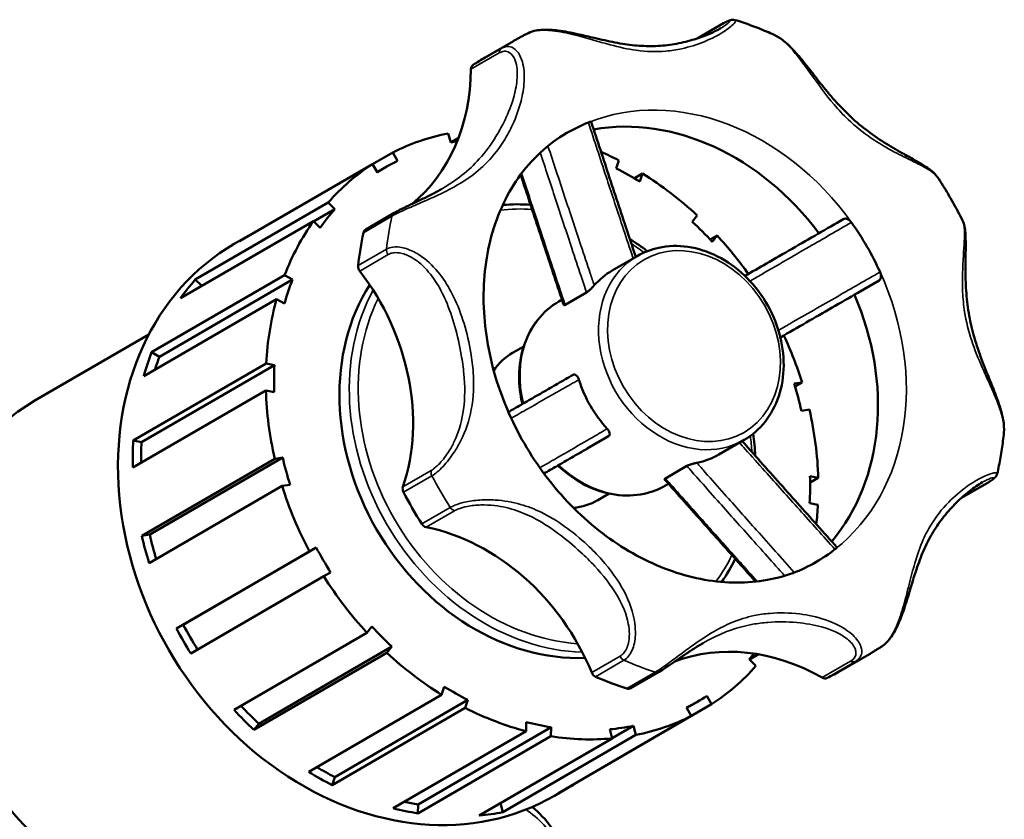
# Model space of a CAD drawing. Header units: millimetres. Extents: x 0 to 1069, y -425 to 838.
# Tile 10 of 10: x 914 to 1069, y 712 to 838. Entities that reach past the tile are written whole.
import ezdxf

# ---------------------------------------------------------------- set-up
doc = ezdxf.new("R2010")
doc.units = ezdxf.units.MM
doc.layers.add('Visible (ANSI)', color=7, linetype='Continuous', lineweight=50)
doc.layers.add('Visible Narrow (ANSI)', color=7, linetype='Continuous', lineweight=35)

msp = doc.modelspace()

# ---------------------------------------------------------------- linework, layer by layer
at = {"layer": 'Visible (ANSI)'}
for p, q in [((1021.192, 835.17), (1025.244, 837.522)), ((987.635, 832.132), (992.107, 834.727)), ((982.223, 818.733), (981.835, 820.167)), ((982.216, 818.759), (983.456, 819.479)), ((969.902, 815.313), (973.092, 817.164)), ((973.092, 817.164), (973.848, 815.856)), ((969.896, 815.324), (948.938, 803.161)), ((970.652, 814.016), (969.896, 815.324)), ((972.129, 814.927), (970.628, 814.056)), ((1008.324, 814.635), (1008.744, 815.902)), ((1011.169, 813.073), (1012.451, 813.817)), ((1012.451, 813.817), (1012.031, 812.55)), ((941.956, 797.108), (962.915, 809.271)), ((962.915, 809.271), (963.963, 808.217)), ((963.963, 808.217), (960.612, 806.272)), ((973.296, 807.607), (968.824, 805.012)), ((1020.298, 806.222), (1021.08, 807.211)), ((960.573, 806.311), (939.615, 794.148)), ((961.622, 805.257), (960.573, 806.311)), ((948.085, 802.718), (950.413, 804.069)), ((1023.112, 803.416), (1024.217, 804.057)), ((1024.217, 804.057), (1023.435, 803.068)), ((1007.675, 798.528), (1011.629, 800.822)), ((935.077, 785.638), (956.036, 797.801)), ((956.036, 797.801), (957.275, 797.104)), ((957.275, 797.104), (936.316, 784.941)), ((941.956, 797.108), (942.966, 796.093)), ((1046.389, 795.025), (1049.759, 796.98)), ((1000.257, 793.132), (1003.627, 795.087)), ((954.779, 794.011), (933.82, 781.848)), ((956.018, 793.314), (954.779, 794.011)), ((999.25, 793.639), (999.767, 793.939)), ((916.657, 778.018), (934.627, 788.446)), ((935.077, 785.638), (936.316, 784.941)), ((991.957, 785.529), (993.728, 786.557)), ((932.171, 771.713), (953.13, 783.876)), ((953.13, 783.876), (954.438, 783.605)), ((954.438, 783.605), (933.48, 771.442)), ((1036.347, 780.704), (1037.596, 780.884)), ((1037.596, 780.884), (1036.489, 780.242)), ((953.08, 779.627), (932.121, 767.464)), ((954.388, 779.356), (953.08, 779.627)), ((1038.758, 776.593), (1037.508, 776.412)), ((932.171, 771.713), (933.48, 771.442)), ((1003.729, 770.44), (1007.099, 772.396)), ((1024.507, 769.524), (1028.46, 771.818)), ((933.523, 756.697), (954.481, 768.86)), ((955.731, 769.04), (934.772, 756.877)), ((954.481, 768.86), (955.731, 769.04)), ((1016.065, 765.751), (1019.435, 767.707)), ((1038.851, 766.097), (1040.159, 765.825)), ((1040.159, 765.825), (1038.872, 765.078)), ((955.643, 764.568), (934.684, 752.405)), ((956.892, 764.749), (955.643, 764.568)), ((1016.082, 764.635), (1016.54, 764.901)), ((1067.023, 765.167), (1062.714, 762.667)), ((1005.422, 762.326), (1007.194, 763.354)), ((1040.109, 761.577), (1038.801, 761.848)), ((933.523, 756.697), (934.772, 756.877)), ((961.025, 754.837), (940.067, 742.674)), ((959.957, 754.222), (961.025, 754.837)), ((938.998, 742.059), (959.957, 754.222)), ((962.217, 750.307), (941.258, 738.144)), ((963.285, 750.922), (962.217, 750.307)), ((938.998, 742.059), (940.067, 742.674)), ((969.022, 741.395), (969.804, 742.385)), ((948.063, 729.232), (969.022, 741.395)), ((972.941, 739.231), (951.983, 727.068)), ((972.941, 739.231), (972.159, 738.241)), ((972.159, 738.241), (951.2, 726.078)), ((1030.324, 736.181), (1029.276, 737.235)), ((1030.719, 738.012), (1029.314, 737.197)), ((1043.741, 735.452), (1048.212, 738.047)), ((1010.604, 732.658), (1015.075, 735.252)), ((980.788, 731.636), (981.208, 732.902)), ((959.829, 719.473), (980.788, 731.636)), ((1022.587, 731.437), (1023.343, 730.129)), ((984.495, 729.551), (963.536, 717.388)), ((984.915, 730.817), (963.956, 718.654)), ((984.915, 730.817), (984.495, 729.551)), ((1023.343, 730.129), (1002.384, 717.966)), ((1020.147, 728.288), (1019.391, 729.596)), ((1021.11, 730.526), (1019.421, 729.545)), ((999.188, 716.125), (1020.147, 728.288)), ((951.983, 727.068), (951.2, 726.078)), ((998.035, 726.506), (977.076, 714.344)), ((994.104, 725.898), (994.121, 727.318)), ((998.035, 726.506), (998.018, 725.087)), ((1011.016, 726.72), (1007.658, 724.772)), ((1011.016, 726.72), (1011.404, 725.286)), ((973.145, 713.736), (994.104, 725.898)), ((998.018, 725.087), (977.059, 712.924)), ((1011.404, 725.286), (990.445, 713.123)), ((1007.666, 724.745), (1007.278, 726.179)), ((986.707, 712.582), (1007.666, 724.745)), ((963.956, 718.654), (963.536, 717.388)), ((998.579, 715.706), (1000.908, 717.058)), ((1002.378, 717.976), (1002.384, 717.966)), ((977.076, 714.344), (977.059, 712.924)), ((990.064, 714.53), (990.445, 713.123))]:
    msp.add_line(p, q, dxfattribs=at)
for centre, major_axis, start_param, end_param in [((1015.688, 783.792), (-28.053, 48.34), 0, 0.0489496), ((986.294, 830.081), (-0.519, 0.895), 0.0489496, 0.9448403), ((956.136, 836.169), (16.959, -29.224), 0.1315933, 0.9448403), ((1015.688, 783.792), (-19.637, 33.838), 4.853317, 5.9938391), ((1020.159, 786.387), (-19.637, 33.838), 6.1648402, 6.2831853), ((996.619, 772.726), (-25.247, 43.506), 6.0112413, 6.2355113), ((996.619, 772.726), (-24.49, 42.201), 5.9872156, 6.0126323), ((996.619, 772.726), (-25.247, 43.506), 5.3829228, 5.4498352), ((996.619, 772.726), (-25.247, 43.506), 0.0422153, 0.2664852), ((996.619, 772.726), (-24.49, 42.201), 6.2341202, 6.3267916), ((996.619, 772.726), (-24.49, 42.201), 5.2916424, 5.3843138), ((996.619, 772.726), (-25.247, 43.506), 5.0687635, 5.2930335), ((996.619, 772.726), (-24.49, 42.201), 0.2650942, 0.3577655), ((996.619, 772.726), (-25.247, 43.506), 0.3563745, 0.5806445), ((996.619, 772.726), (-24.49, 42.201), 4.9774832, 5.0701545), ((1020.159, 786.387), (-19.637, 33.838), 4.5940438, 4.8252753), ((975.661, 760.563), (-25.247, 43.506), 6.24097, 6.3254006), ((1015.688, 783.792), (28.053, -48.34), 3.8725825, 3.9759404), ((969.344, 804.117), (-0.519, 0.895), 0, 0.7309898), ((996.619, 772.726), (-25.247, 43.506), 4.8225415, 4.9788742), ((973.332, 759.212), (-25.247, 43.506), 0, 3.1415927), ((968.514, 799.015), (0.519, -0.895), 3.9759404, 4.8718312), ((947.024, 780.151), (-16.959, 29.224), 3.7620898, 4.8718312), ((1016.091, 784.026), (-8.416, 14.502), 0, 0.2665006), ((975.661, 760.563), (-25.247, 43.506), 0.2664852, 0.3563745), ((996.619, 772.726), (24.49, -42.201), 3.7208461, 3.8135175), ((996.619, 772.726), (18.515, -31.904), 3.5402832, 5.8786819), ((1015.688, 783.792), (19.637, -33.838), 0.2840842, 1.4247612), ((996.619, 772.726), (25.247, -43.506), 3.8121264, 4.0363964), ((996.619, 772.726), (-25.247, 43.506), 4.440445, 4.5996514), ((975.661, 760.563), (-25.247, 43.506), 0.5806445, 0.6705338), ((998.689, 773.928), (-6.733, 11.602), 0, 0.3687497), ((975.661, 760.563), (24.49, -42.201), 3.7208461, 3.7721115), ((996.619, 772.726), (24.49, -42.201), 4.0350054, 4.1276767), ((1016.091, 784.026), (8.416, -14.502), 4.4404296, 4.9788896), ((996.619, 772.726), (-24.49, 42.201), 4.3491646, 4.441836), ((996.619, 772.726), (25.247, -43.506), 4.1262857, 4.3505557), ((939.099, 739.346), (-22.442, 38.672), 0, 2.7446746), ((996.619, 772.726), (-25.247, 43.506), 4.1262857, 4.3505557), ((975.661, 760.563), (-25.247, 43.506), 0.8948037, 0.9846931), ((975.661, 760.563), (24.49, -42.201), 4.0350054, 4.1056085), ((996.619, 772.726), (24.49, -42.201), 4.3491646, 4.441836), ((1016.091, 784.026), (8.416, -14.502), 6.0112259, 6.2831853), ((996.619, 772.726), (-24.49, 42.201), 4.0350054, 4.1276767), ((996.619, 772.726), (25.247, -43.506), 4.440445, 4.6647149), ((975.535, 763.939), (0.519, -0.895), 3.7620898, 4.6579806), ((1015.688, 783.792), (28.053, -48.34), 4.6579806, 4.7613385), ((998.689, 773.928), (6.733, -11.602), 5.9144356, 6.2831853), ((996.619, 772.726), (-25.247, 43.506), 3.9705055, 4.0363964), ((978.368, 759.031), (0.519, -0.895), 4.7613385, 5.6572293), ((978.135, 726.267), (-16.959, 29.224), 4.547488, 5.6572293), ((975.661, 760.563), (-25.247, 43.506), 1.208963, 1.2988523), ((975.661, 760.563), (24.49, -42.201), 4.3491646, 4.4318102), ((996.619, 772.726), (24.49, -42.201), 4.6633239, 4.7559953), ((1020.159, 786.387), (19.637, -33.838), 0, 0.1128863), ((996.619, 772.726), (25.247, -43.506), 4.7546042, 4.9788742), ((975.661, 760.563), (-25.247, 43.506), 1.5231223, 1.6130116), ((975.661, 760.563), (24.49, -42.201), 4.6633239, 4.7559107), ((996.619, 772.726), (24.49, -42.201), 4.9774832, 5.0701545), ((1031.243, 706.08), (-16.959, 29.224), 5.3328862, 6.1534564), ((996.619, 772.726), (25.247, -43.506), 5.0687635, 5.2930335), ((996.619, 772.726), (24.49, -42.201), 0.2650942, 0.2938481), ((996.619, 772.726), (25.247, -43.506), 0.0422153, 0.2664852), ((1005.247, 735.391), (0.519, -0.895), 4.547488, 5.4433788), ((1015.688, 783.792), (28.053, -48.34), 5.4433788, 5.5467367), ((1041.075, 735.196), (0.519, -0.895), 5.3328862, 6.228777), ((1015.688, 783.792), (28.053, -48.34), 6.228777, 6.2831853), ((996.619, 772.726), (24.49, -42.201), 5.2916424, 5.3843138), ((1010.084, 733.553), (0.519, -0.895), 5.5467367, 6.2831853), ((996.619, 772.726), (24.49, -42.201), 6.2341202, 6.3267916), ((975.661, 760.563), (24.49, -42.201), 4.9873267, 5.0701545), ((996.619, 772.726), (25.247, -43.506), 5.3829228, 5.6071927), ((975.661, 760.563), (-25.247, 43.506), 1.8372815, 1.9271709), ((996.619, 772.726), (25.247, -43.506), 6.0112413, 6.2355113), ((996.619, 772.726), (24.49, -42.201), 5.6058017, 5.6984731), ((996.619, 772.726), (24.49, -42.201), 5.919961, 6.0126323), ((996.619, 772.726), (25.247, -43.506), 5.697082, 5.921352), ((975.661, 760.563), (24.49, -42.201), 5.3134632, 5.3843138), ((975.661, 760.563), (-25.247, 43.506), 2.1514408, 2.2413301), ((975.661, 760.563), (25.247, -43.506), 6.2355113, 6.3254006), ((975.661, 760.563), (24.49, -42.201), 5.6467386, 5.6984731), ((975.661, 760.563), (-25.247, 43.506), 2.4656001, 2.5554894), ((975.661, 760.563), (25.247, -43.506), 5.921352, 6.0112413)]:
    msp.add_ellipse(centre, major_axis=major_axis, ratio=0.8159693, start_param=start_param, end_param=end_param, dxfattribs=at)
for points, knots in [([(1024.808, 836.758), (1024.529, 836.596), (1024.214, 836.428), (1023.418, 836.037), (1022.918, 835.815), (1021.632, 835.307), (1020.816, 835.032), (1019.042, 834.54), (1018.077, 834.332), (1016.127, 834.037), (1015.142, 833.951), (1013.167, 833.906), (1012.177, 833.947), (1010.17, 834.144), (1009.153, 834.3), (1007.05, 834.704), (1005.964, 834.952), (1004.062, 835.399), (1003.273, 835.588), (1001.874, 835.9), (1001.273, 836.027), (1000.171, 836.231), (999.672, 836.312), (998.74, 836.432), (998.307, 836.474), (997.491, 836.516), (997.106, 836.52), (996.379, 836.485), (996.035, 836.448), (995.261, 836.305), (994.842, 836.178), (994.461, 835.99)], [0.9151324, 0.9151324, 0.9151324, 0.9151324, 1.0904067, 1.0904067, 1.3228034, 1.3228034, 1.6548851, 1.6548851, 2.0206281, 2.0206281, 2.3863711, 2.3863711, 2.7521141, 2.7521141, 3.1178571, 3.1178571, 3.4836001, 3.4836001, 3.7299494, 3.7299494, 3.9099446, 3.9099446, 4.0574907, 4.0574907, 4.18703, 4.18703, 4.3063339, 4.3063339, 4.4198887, 4.4198887, 4.5725625, 4.5725625, 4.5725625, 4.5725625]), ([(1025.244, 837.522), (1025.363, 837.591), (1025.476, 837.654), (1025.691, 837.768), (1025.792, 837.819), (1025.986, 837.909), (1026.079, 837.948), (1026.269, 838.017), (1026.364, 838.047), (1026.553, 838.081), (1026.623, 838.09), (1026.805, 838.091), (1026.918, 838.086), (1027.067, 838.04)], [0, 0, 0, 0, 0.06597336, 0.06597336, 0.13194671, 0.13194671, 0.19792007, 0.19792007, 0.26389343, 0.26389343, 0.29688011, 0.29688011, 0.32986679, 0.32986679, 0.32986679, 0.32986679]), ([(1033.201, 835.7), (1032.799, 835.882), (1032.396, 836.059), (1031.587, 836.403), (1031.18, 836.569), (1030.365, 836.892), (1029.956, 837.048), (1029.135, 837.35), (1028.723, 837.496), (1027.896, 837.776), (1027.482, 837.91), (1027.067, 838.04)], [3.86197507, 3.86197507, 3.86197507, 3.86197507, 3.88744363, 3.88744363, 3.91291219, 3.91291219, 3.93838075, 3.93838075, 3.96384931, 3.96384931, 3.98931787, 3.98931787, 3.98931787, 3.98931787]), ([(994.461, 835.99), (994.301, 835.911), (994.142, 835.831), (993.825, 835.669), (993.667, 835.587), (993.351, 835.42), (993.194, 835.336), (992.882, 835.166), (992.726, 835.079), (992.415, 834.905), (992.261, 834.816), (992.107, 834.727)], [4.66063029, 4.66063029, 4.66063029, 4.66063029, 4.671527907, 4.671527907, 4.682425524, 4.682425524, 4.693323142, 4.693323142, 4.704220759, 4.704220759, 4.715118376, 4.715118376, 4.715118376, 4.715118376]), ([(1058.924, 813.302), (1058.659, 813.704), (1058.319, 814.015), (1057.594, 814.585), (1057.214, 814.84), (1056.348, 815.381), (1055.856, 815.666), (1054.71, 816.315), (1054.047, 816.682), (1052.44, 817.592), (1051.487, 818.148), (1049.562, 819.368), (1048.591, 820.036), (1046.72, 821.474), (1045.819, 822.244), (1044.096, 823.887), (1043.274, 824.759), (1041.68, 826.588), (1040.909, 827.546), (1039.756, 829.014), (1039.372, 829.508), (1038.376, 830.783), (1037.759, 831.564), (1036.684, 832.826), (1036.236, 833.322), (1035.403, 834.153), (1035.022, 834.5), (1034.173, 835.165), (1033.701, 835.473), (1033.201, 835.7)], [0.4714952, 0.4714952, 0.4714952, 0.4714952, 0.6792767, 0.6792767, 0.865476, 0.865476, 1.0741733, 1.0741733, 1.3321315, 1.3321315, 1.6901087, 1.6901087, 2.0660578, 2.0660578, 2.442007, 2.442007, 2.8179561, 2.8179561, 3.1939052, 3.1939052, 3.3818798, 3.3818798, 3.678079, 3.678079, 3.8810237, 3.8810237, 4.0437424, 4.0437424, 4.2309865, 4.2309865, 4.2309865, 4.2309865]), ([(1003.92, 821.88), (1004.017, 821.919), (1004.101, 821.95), (1004.24, 821.994), (1004.292, 822.006), (1004.338, 822.008), (1004.348, 822.005), (1004.35, 821.999)], [0, 0, 0, 0, 0.03849074, 0.03849074, 0.07980678, 0.07980678, 0.10383795, 0.10383795, 0.10383795, 0.10383795]), ([(1011.397, 800.688), (1010.999, 801.875), (1010.604, 803.063), (1009.717, 805.729), (1009.227, 807.208), (1008.248, 810.166), (1007.76, 811.645), (1006.784, 814.603), (1006.297, 816.082), (1005.323, 819.041), (1004.836, 820.52), (1004.35, 821.999)], [0.7522798, 0.7522798, 0.7522798, 0.7522798, 1.1426244, 1.1426244, 1.6286395, 1.6286395, 2.1146546, 2.1146546, 2.6006697, 2.6006697, 3.0866848, 3.0866848, 3.0866848, 3.0866848]), ([(1000.522, 820.225), (997.543, 818.496), (994.942, 816.103), (990.88, 810.287), (989.364, 806.933), (987.584, 799.704), (987.24, 795.888), (987.697, 788.107), (988.462, 784.152), (991.026, 776.457), (992.814, 772.717), (997.233, 765.821), (999.861, 762.666), (1005.675, 757.246), (1008.861, 754.985), (1015.463, 751.538), (1018.878, 750.366), (1025.663, 749.156), (1029.019, 749.163), (1034.891, 750.245), (1037.462, 751.195), (1039.796, 752.549)], [4.7151184, 4.7151184, 4.7151184, 4.7151184, 5.0777939, 5.0777939, 5.4173893, 5.4173893, 5.7321334, 5.7321334, 6.0373216, 6.0373216, 6.3398446, 6.3398446, 6.6419781, 6.6419781, 6.9450406, 6.9450406, 7.2523288, 7.2523288, 7.5725549, 7.5725549, 7.856711, 7.856711, 7.856711, 7.856711]), ([(1000.051, 793.095), (999.553, 794.575), (999.059, 796.054), (998.075, 799.012), (997.585, 800.491), (996.606, 803.449), (996.117, 804.928), (995.142, 807.885), (994.655, 809.363), (993.859, 811.779), (993.55, 812.717), (993.242, 813.654)], [0.2108969, 0.2108969, 0.2108969, 0.2108969, 0.6966028, 0.6966028, 1.1823088, 1.1823088, 1.6680147, 1.6680147, 2.1537206, 2.1537206, 2.4617142, 2.4617142, 2.4617142, 2.4617142]), ([(1062.894, 806.427), (1062.657, 806.9), (1062.414, 807.371), (1061.918, 808.306), (1061.664, 808.771), (1061.145, 809.695), (1060.881, 810.154), (1060.34, 811.065), (1060.064, 811.517), (1059.502, 812.415), (1059.216, 812.86), (1058.924, 813.302)], [3.06850345, 3.06850345, 3.06850345, 3.06850345, 3.09774189, 3.09774189, 3.12698033, 3.12698033, 3.15621877, 3.15621877, 3.18545722, 3.18545722, 3.21469566, 3.21469566, 3.21469566, 3.21469566]), ([(980.842, 811.44), (980.345, 811.151), (979.826, 810.867), (978.755, 810.309), (978.204, 810.034), (977.097, 809.497), (976.541, 809.234), (975.475, 808.726), (974.964, 808.481), (974.044, 808.019), (973.635, 807.804), (973.296, 807.607)], [3.66582474, 3.66582474, 3.66582474, 3.66582474, 3.85284051, 3.85284051, 4.03985628, 4.03985628, 4.22687205, 4.22687205, 4.41388781, 4.41388781, 4.60090358, 4.60090358, 4.60090358, 4.60090358]), ([(1044.171, 806.661), (1042.816, 805.88), (1041.462, 805.099), (1038.752, 803.536), (1037.398, 802.755), (1034.69, 801.193), (1033.336, 800.412), (1030.853, 798.98), (1029.724, 798.329), (1028.596, 797.678)], [0.1526659, 0.1526659, 0.1526659, 0.1526659, 0.6394227, 0.6394227, 1.1261796, 1.1261796, 1.6129364, 1.6129364, 2.0189193, 2.0189193, 2.0189193, 2.0189193]), ([(1044.17, 806.661), (1044.246, 806.705), (1044.339, 806.725), (1044.549, 806.715), (1044.665, 806.685), (1044.896, 806.578), (1045.009, 806.505), (1045.214, 806.328), (1045.305, 806.229), (1045.382, 806.12)], [0, 0, 0, 0, 0.04547716, 0.04547716, 0.09182284, 0.09182284, 0.13543376, 0.13543376, 0.17575662, 0.17575662, 0.17575662, 0.17575662]), ([(1069.417, 772.957), (1069.482, 773.614), (1069.427, 774.296), (1069.227, 775.432), (1069.121, 775.88), (1068.853, 776.847), (1068.686, 777.366), (1068.288, 778.506), (1068.052, 779.127), (1067.497, 780.535), (1067.175, 781.321), (1066.419, 783.193), (1065.991, 784.275), (1065.192, 786.504), (1064.825, 787.651), (1064.217, 789.959), (1063.976, 791.12), (1063.619, 793.455), (1063.505, 794.629), (1063.374, 796.967), (1063.358, 798.131), (1063.369, 800.402), (1063.397, 801.51), (1063.399, 803.205), (1063.389, 803.834), (1063.317, 804.784), (1063.275, 805.133), (1063.14, 805.798), (1063.048, 806.118), (1062.894, 806.427)], [0.3682527, 0.3682527, 0.3682527, 0.3682527, 0.5935382, 0.5935382, 0.738043, 0.738043, 0.903634, 0.903634, 1.1019647, 1.1019647, 1.3557096, 1.3557096, 1.7101669, 1.7101669, 2.0862935, 2.0862935, 2.4624201, 2.4624201, 2.8385468, 2.8385468, 3.2146734, 3.2146734, 3.5908, 3.5908, 3.8306285, 3.8306285, 3.9800737, 3.9800737, 4.1295189, 4.1295189, 4.1295189, 4.1295189]), ([(1028.46, 771.818), (1029.724, 772.552), (1030.846, 773.528), (1032.7, 775.868), (1033.429, 777.236), (1034.428, 780.236), (1034.69, 781.873), (1034.717, 785.251), (1034.475, 786.993), (1033.51, 790.398), (1032.785, 792.061), (1030.926, 795.136), (1029.79, 796.549), (1027.222, 798.978), (1025.79, 799.995), (1022.774, 801.522), (1021.191, 802.035), (1018.044, 802.496), (1016.481, 802.451), (1013.809, 801.867), (1012.671, 801.427), (1011.629, 800.822)], [1.5735257, 1.5735257, 1.5735257, 1.5735257, 1.8842055, 1.8842055, 2.1980184, 2.1980184, 2.5176696, 2.5176696, 2.8412596, 2.8412596, 3.1663893, 3.1663893, 3.4918333, 3.4918333, 3.8168483, 3.8168483, 4.1400476, 4.1400476, 4.458842, 4.458842, 4.7151184, 4.7151184, 4.7151184, 4.7151184]), ([(1049.895, 798.303), (1049.949, 798.186), (1049.988, 798.064), (1050.039, 797.81), (1050.048, 797.682), (1050.033, 797.434), (1050.006, 797.319), (1049.938, 797.168), (1049.908, 797.119), (1049.84, 797.038), (1049.801, 797.005), (1049.759, 796.98)], [0, 0, 0, 0, 0.03849056, 0.03849056, 0.07980629, 0.07980629, 0.12450123, 0.12450123, 0.14994096, 0.14994096, 0.17526302, 0.17526302, 0.17526302, 0.17526302]), ([(1004.856, 796.207), (1004.782, 796.124), (1004.697, 796.032), (1004.501, 795.83), (1004.391, 795.721), (1004.162, 795.504), (1004.043, 795.398), (1003.874, 795.26), (1003.819, 795.217), (1003.716, 795.143), (1003.669, 795.112), (1003.627, 795.087)], [0, 0, 0, 0, 0.0404023, 0.0404023, 0.08615975, 0.08615975, 0.13590317, 0.13590317, 0.16185098, 0.16185098, 0.18725383, 0.18725383, 0.18725383, 0.18725383]), ([(1046.388, 795.024), (1045.034, 794.243), (1043.679, 793.462), (1040.97, 791.899), (1039.616, 791.118), (1036.907, 789.556), (1035.553, 788.775), (1034.193, 787.99), (1034.186, 787.987), (1034.18, 787.983)], [0.1527884, 0.1527884, 0.1527884, 0.1527884, 0.6395445, 0.6395445, 1.1263006, 1.1263006, 1.6130567, 1.6130567, 1.6154106, 1.6154106, 1.6154106, 1.6154106]), ([(999.25, 793.639), (997.987, 792.906), (996.865, 791.93), (995.01, 789.589), (994.281, 788.222), (993.282, 785.221), (993.02, 783.584), (992.996, 780.447), (993.172, 778.958), (993.527, 777.491)], [4.7151184, 4.7151184, 4.7151184, 4.7151184, 5.0257982, 5.0257982, 5.3396111, 5.3396111, 5.6592623, 5.6592623, 5.9369763, 5.9369763, 5.9369763, 5.9369763]), ([(1000.257, 793.132), (1000.189, 793.092), (1000.134, 793.07), (1000.073, 793.068), (1000.057, 793.077), (1000.051, 793.095)], [0, 0, 0, 0, 0.040927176, 0.040927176, 0.068702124, 0.068702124, 0.068702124, 0.068702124]), ([(1001.512, 782.077), (1000.696, 781.609), (999.885, 781.143), (998.266, 780.213), (997.458, 779.749), (995.845, 778.822), (995.039, 778.36), (993.43, 777.435), (992.625, 776.973), (991.651, 776.414), (991.481, 776.316), (991.312, 776.219)], [0.1097145, 0.1097145, 0.1097145, 0.1097145, 0.5964719, 0.5964719, 1.0832294, 1.0832294, 1.5699868, 1.5699868, 2.0567442, 2.0567442, 2.1596345, 2.1596345, 2.1596345, 2.1596345]), ([(1001.51, 782.076), (1001.583, 782.118), (1001.662, 782.133), (1001.832, 782.109), (1001.923, 782.065), (1002.099, 781.922), (1002.184, 781.821), (1002.293, 781.64), (1002.326, 781.577), (1002.384, 781.446), (1002.41, 781.378), (1002.432, 781.307)], [0, 0, 0, 0, 0.04358813, 0.04358813, 0.09216835, 0.09216835, 0.14171283, 0.14171283, 0.16483143, 0.16483143, 0.18740815, 0.18740815, 0.18740815, 0.18740815]), ([(1006.892, 773.582), (1006.982, 773.484), (1007.059, 773.381), (1007.189, 773.16), (1007.238, 773.044), (1007.292, 772.818), (1007.294, 772.709), (1007.255, 772.569), (1007.234, 772.526), (1007.177, 772.452), (1007.142, 772.42), (1007.099, 772.396)], [0, 0, 0, 0, 0.04040186, 0.04040186, 0.08615878, 0.08615878, 0.13590212, 0.13590212, 0.16185029, 0.16185029, 0.18725383, 0.18725383, 0.18725383, 0.18725383]), ([(1068.374, 766.49), (1068.47, 766.914), (1068.56, 767.339), (1068.731, 768.192), (1068.811, 768.621), (1068.961, 769.48), (1069.031, 769.912), (1069.159, 770.777), (1069.218, 771.211), (1069.326, 772.082), (1069.374, 772.519), (1069.417, 772.957)], [2.29398296, 2.29398296, 2.29398296, 2.29398296, 2.31940562, 2.31940562, 2.34482829, 2.34482829, 2.37025095, 2.37025095, 2.39567361, 2.39567361, 2.42109627, 2.42109627, 2.42109627, 2.42109627]), ([(1043.101, 754.88), (1042.064, 756.039), (1041.027, 757.199), (1038.953, 759.519), (1037.917, 760.68), (1035.844, 763.001), (1034.808, 764.163), (1032.737, 766.487), (1031.702, 767.649), (1029.831, 769.756), (1028.995, 770.699), (1028.159, 771.644)], [0.6268172, 0.6268172, 0.6268172, 0.6268172, 1.1128309, 1.1128309, 1.5988446, 1.5988446, 2.0848583, 2.0848583, 2.570872, 2.570872, 2.9643459, 2.9643459, 2.9643459, 2.9643459]), ([(1003.728, 770.439), (1002.913, 769.971), (1002.101, 769.505), (1000.482, 768.575), (999.675, 768.111), (998.216, 767.274), (997.565, 766.899), (996.914, 766.526)], [0.1096968, 0.1096968, 0.1096968, 0.1096968, 0.5964523, 0.5964523, 1.0832078, 1.0832078, 1.4766204, 1.4766204, 1.4766204, 1.4766204]), ([(999.108, 767.786), (999.14, 767.755), (999.172, 767.724), (1000.488, 766.479), (1001.92, 765.463), (1004.936, 763.935), (1006.519, 763.422), (1009.666, 762.961), (1011.229, 763.006), (1013.902, 763.59), (1015.04, 764.03), (1016.082, 764.635)], [6.6251862, 6.6251862, 6.6251862, 6.6251862, 6.633426, 6.633426, 6.958441, 6.958441, 7.2816403, 7.2816403, 7.6004347, 7.6004347, 7.856711, 7.856711, 7.856711, 7.856711]), ([(1019.435, 767.707), (1019.507, 767.749), (1019.604, 767.794), (1019.84, 767.888), (1019.983, 767.938), (1020.288, 768.033), (1020.45, 768.078), (1020.682, 768.137), (1020.754, 768.154), (1020.892, 768.186), (1020.957, 768.2), (1021.019, 768.212)], [0, 0, 0, 0, 0.04358866, 0.04358866, 0.09216922, 0.09216922, 0.14171333, 0.14171333, 0.16483184, 0.16483184, 0.18740814, 0.18740814, 0.18740814, 0.18740814]), ([(1015.931, 765.59), (1015.918, 765.605), (1015.918, 765.623), (1015.951, 765.676), (1015.997, 765.712), (1016.065, 765.751)], [0.087485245, 0.087485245, 0.087485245, 0.087485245, 0.115672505, 0.115672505, 0.15620817, 0.15620817, 0.15620817, 0.15620817]), ([(1030.29, 749.466), (1029.643, 750.189), (1028.997, 750.913), (1027.314, 752.796), (1026.278, 753.956), (1024.206, 756.277), (1023.17, 757.438), (1021.1, 759.762), (1020.065, 760.925), (1017.997, 763.254), (1016.963, 764.42), (1015.931, 765.59)], [0.7839194, 0.7839194, 0.7839194, 0.7839194, 1.0868822, 1.0868822, 1.5725862, 1.5725862, 2.0582902, 2.0582902, 2.5439941, 2.5439941, 3.0296981, 3.0296981, 3.0296981, 3.0296981]), ([(1068.374, 766.49), (1068.348, 766.378), (1068.312, 766.294), (1068.228, 766.127), (1068.179, 766.06), (1068.051, 765.899), (1067.977, 765.829), (1067.823, 765.695), (1067.743, 765.633), (1067.57, 765.508), (1067.477, 765.445), (1067.274, 765.316), (1067.164, 765.25), (1067.039, 765.176), (1067.031, 765.172), (1067.023, 765.167)], [4.27286007, 4.27286007, 4.27286007, 4.27286007, 4.29798978, 4.29798978, 4.33418483, 4.33418483, 4.39979354, 4.39979354, 4.46540225, 4.46540225, 4.53101096, 4.53101096, 4.59661966, 4.59661966, 4.6009036, 4.6009036, 4.6009036, 4.6009036]), ([(1050.254, 739.315), (1050.689, 739.604), (1051.071, 739.988), (1051.825, 740.957), (1052.183, 741.568), (1052.856, 742.939), (1053.164, 743.707), (1053.611, 744.951), (1053.769, 745.422), (1054.096, 746.437), (1054.263, 746.979), (1054.623, 748.168), (1054.814, 748.81), (1055.257, 750.254), (1055.508, 751.044), (1056.12, 752.812), (1056.49, 753.767), (1057.315, 755.597), (1057.771, 756.472), (1058.787, 758.153), (1059.348, 758.96), (1060.567, 760.497), (1061.223, 761.227), (1062.591, 762.58), (1063.302, 763.204), (1064.358, 764.028), (1064.712, 764.286), (1065.394, 764.752), (1065.723, 764.959), (1066.026, 765.135)], [0.0254985, 0.0254985, 0.0254985, 0.0254985, 0.2132116, 0.2132116, 0.43418, 0.43418, 0.6752631, 0.6752631, 0.8204856, 0.8204856, 0.9900726, 0.9900726, 1.1985954, 1.1985954, 1.4731656, 1.4731656, 1.8371982, 1.8371982, 2.2012308, 2.2012308, 2.5652634, 2.5652634, 2.9292961, 2.9292961, 3.2933287, 3.2933287, 3.4795767, 3.4795767, 3.6658247, 3.6658247, 3.6658247, 3.6658247]), ([(883.258, 755.404), (880.101, 753.572), (877.301, 751.128), (872.686, 745.257), (870.876, 741.827), (868.419, 734.306), (867.785, 730.21), (867.763, 721.767), (868.385, 717.42), (870.825, 708.926), (872.646, 704.78), (877.304, 697.113), (880.14, 693.594), (886.544, 687.542), (890.111, 685.01), (897.614, 681.2), (901.548, 679.919), (909.369, 678.753), (913.256, 678.858), (918.377, 679.965), (919.788, 680.383), (921.156, 680.903)], [4.7151184, 4.7151184, 4.7151184, 4.7151184, 5.0290191, 5.0290191, 5.3450479, 5.3450479, 5.6649141, 5.6649141, 5.9872596, 5.9872596, 6.3105437, 6.3105437, 6.6340145, 6.6340145, 6.9572205, 6.9572205, 7.279299, 7.279299, 7.5985804, 7.5985804, 7.7239475, 7.7239475, 7.7239475, 7.7239475]), ([(1043.101, 754.88), (1043.104, 754.876), (1043.103, 754.869), (1043.085, 754.835), (1043.049, 754.797), (1042.939, 754.696), (1042.868, 754.637), (1042.782, 754.569)], [0.07172966, 0.07172966, 0.07172966, 0.07172966, 0.09182289, 0.09182289, 0.13543382, 0.13543382, 0.17575662, 0.17575662, 0.17575662, 0.17575662]), ([(1015.075, 735.252), (1015.406, 735.445), (1015.787, 735.685), (1016.623, 736.238), (1017.077, 736.55), (1018.025, 737.203), (1018.518, 737.545), (1019.514, 738.221), (1020.016, 738.555), (1021.015, 739.193), (1021.51, 739.498), (1021.999, 739.781)], [0, 0, 0, 0, 0.18302647, 0.18302647, 0.36605294, 0.36605294, 0.54907942, 0.54907942, 0.73210589, 0.73210589, 0.91513236, 0.91513236, 0.91513236, 0.91513236]), ([(1048.212, 738.047), (1048.351, 738.128), (1048.489, 738.209), (1048.764, 738.373), (1048.901, 738.456), (1049.174, 738.623), (1049.31, 738.708), (1049.582, 738.879), (1049.717, 738.965), (1049.986, 739.139), (1050.12, 739.227), (1050.254, 739.315)], [1.573525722, 1.573525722, 1.573525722, 1.573525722, 1.583328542, 1.583328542, 1.593131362, 1.593131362, 1.602934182, 1.602934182, 1.612737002, 1.612737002, 1.622539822, 1.622539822, 1.622539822, 1.622539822]), ([(999.671, 708.036), (999.202, 708.997), (998.67, 709.895), (997.198, 711.953), (996.185, 713.028), (995.053, 713.929)], [5.12719605, 5.12719605, 5.12719605, 5.12719605, 5.24234528, 5.24234528, 5.41283751, 5.41283751, 5.41283751, 5.41283751])]:
    msp.add_open_spline(points, degree=3, knots=knots, dxfattribs=at)
for points in [[(994.808, 808.897), (993.333, 809.004), (991.867, 808.997), (990.425, 808.876)], [(1013.209, 801.585), (1012.313, 802.269), (1011.393, 802.912), (1010.455, 803.51)], [(1030.218, 769.32), (1030.167, 770.479), (1030.063, 771.645), (1029.907, 772.812)], [(1024.933, 749.413), (1025.727, 750.566), (1026.438, 751.791), (1027.063, 753.077)]]:
    msp.add_open_spline(points, degree=3, dxfattribs=at)
at = {"layer": 'Visible Narrow (ANSI)'}
for p, q in [((1021.254, 835.191), (1025.134, 837.443)), ((990.21, 833.549), (985.739, 830.954)), ((985.397, 830.262), (989.868, 832.856)), ((968.469, 804.5), (972.941, 807.095)), ((972.095, 801.897), (967.624, 799.302)), ((967.875, 798.454), (972.346, 801.049)), ((979.159, 767.016), (974.687, 764.421)), ((974.777, 763.565), (979.248, 766.159)), ((1066.896, 765.11), (1062.765, 762.712)), ((982.135, 761.159), (977.664, 758.564)), ((978.361, 758.058), (982.833, 760.652)), ((1008.912, 737.715), (1004.441, 735.12)), ((1005.05, 734.478), (1009.521, 737.073)), ((1045.254, 736.925), (1040.783, 734.331)), ((1041.554, 734.279), (1046.026, 736.874)), ((1014.45, 735.2), (1009.978, 732.605))]:
    msp.add_line(p, q, dxfattribs=at)
for centre, major_axis, ratio, start_param, end_param in [((1025.763, 836.626), (-0.519, 0.895), 0.8159693, 0, 0.1594422), ((990.765, 832.675), (-0.519, 0.895), 0.8159693, 0.0489496, 0.9448403), ((1020.159, 786.387), (-28.053, 48.34), 0.8159693, 0, 0.0489496), ((1020.159, 786.387), (-19.637, 33.838), 0.8159693, 4.8252753, 6.1648402), ((1020.159, 786.387), (28.053, -48.34), 0.8159693, 3.8725825, 3.9759404), ((973.815, 806.712), (-0.519, 0.895), 0.8159693, 0, 0.7309898), ((998.689, 773.928), (-17.995, 31.009), 0.8159693, 5.7826294, 5.946764), ((998.689, 773.928), (17.995, -31.009), 0.8159693, 2.0554881, 2.1259037), ((972.985, 801.609), (-0.519, 0.895), 0.8159693, 0.8343477, 1.7302385), ((1020.045, 786.32), (-8.416, 14.502), 0.8159693, 0, 3.1415927), ((1020.159, 786.387), (19.637, -33.838), 0.8159693, 0.1128863, 1.4524512), ((998.172, 773.627), (18.515, -31.904), 0.8159693, 3.6040195, 5.8150796), ((998.689, 773.928), (-17.995, 31.009), 0.8159693, 0.4986882, 2.6374053), ((1007.666, 779.137), (-8.416, 14.502), 0.8159693, 0, 1.225671), ((998.689, 773.928), (17.995, -31.009), 0.8159693, 1.0115201, 1.0861045), ((980.006, 766.534), (0.519, -0.895), 0.8159693, 3.7620898, 4.6579806), ((1007.666, 779.137), (8.416, -14.502), 0.8159693, 5.0480436, 6.2831853), ((1020.159, 786.387), (28.053, -48.34), 0.8159693, 4.6579806, 4.7613385), ((1066.504, 766.062), (0.519, -0.895), 0.8159693, 6.1182843, 6.2831853), ((982.84, 761.626), (-0.519, 0.895), 0.8159693, 1.6197459, 2.5156367), ((904.297, 719.15), (21.04, -36.255), 0.8159693, 3.1415927, 6.1476671), ((998.689, 773.928), (17.995, -31.009), 0.8159693, 0.3364213, 0.4959715), ((1009.718, 737.986), (0.519, -0.895), 0.8159693, 4.547488, 5.4433788), ((1020.159, 786.387), (28.053, -48.34), 0.8159693, 6.228777, 6.2831853), ((1020.159, 786.387), (28.053, -48.34), 0.8159693, 5.4433788, 5.5467367), ((1045.547, 737.791), (0.519, -0.895), 0.8159693, 5.3328862, 6.228777), ((1014.555, 736.148), (0.519, -0.895), 0.8159693, 5.5467367, 6.2831853), ((973.102, 678.57), (20.341, 35.322), 0.5780931, 5.9404403, 6.2526231)]:
    msp.add_ellipse(centre, major_axis=major_axis, ratio=ratio, start_param=start_param, end_param=end_param, dxfattribs=at)
msp.add_ellipse((1020.562, 786.621), major_axis=(7.896, -13.607), ratio=0.8159693, dxfattribs=at)
for points, knots in [([(994.461, 835.99), (995.111, 836.309), (996.014, 836.454), (997.425, 836.431), (997.835, 836.402), (999.348, 836.234), (1000.498, 835.991), (1003.639, 835.209), (1005.551, 834.606), (1008.771, 833.754), (1010.136, 833.449), (1013.046, 833.044), (1014.588, 832.992), (1016.961, 833.201), (1017.797, 833.331), (1019.844, 833.778), (1021.042, 834.158), (1023.055, 834.983), (1023.899, 835.4), (1025.428, 836.292), (1026.101, 836.772), (1026.811, 837.414), (1026.996, 837.623), (1027.16, 837.917), (1027.158, 838.011), (1027.066, 838.04)], [-4.5725625, -4.5725625, -4.5725625, -4.5725625, -4.2547483, -4.2547483, -4.1321837, -4.1321837, -3.8117131, -3.8117131, -3.2339911, -3.2339911, -2.7676836, -2.7676836, -2.2201979, -2.2201979, -1.9197421, -1.9197421, -1.4745806, -1.4745806, -1.1193721, -1.1193721, -0.7426351, -0.7426351, -0.5256213, -0.5256213, -0.3298668, -0.3298668, -0.3298668, -0.3298668]), ([(1025.134, 837.443), (1025.322, 837.552), (1025.487, 837.641), (1025.851, 837.819), (1026.01, 837.876), (1026.216, 837.894), (1026.214, 837.821), (1026.005, 837.578), (1025.813, 837.415), (1025.344, 837.084), (1025.093, 836.924), (1024.808, 836.759)], [0, 0, 0, 0, 0.11231225, 0.11231225, 0.29201184, 0.29201184, 0.52562131, 0.52562131, 0.74263509, 0.74263509, 0.91513236, 0.91513236, 0.91513236, 0.91513236]), ([(1033.201, 835.699), (1033.631, 835.503), (1034.066, 835.22), (1034.906, 834.54), (1035.314, 834.148), (1036.83, 832.524), (1037.875, 831.078), (1040.127, 827.945), (1041.335, 826.252), (1043.348, 823.887), (1044.078, 823.103), (1045.981, 821.281), (1047.2, 820.304), (1049.684, 818.613), (1050.939, 817.886), (1053.18, 816.698), (1054.168, 816.213), (1056.102, 815.251), (1057.043, 814.777), (1058.19, 814.038), (1058.536, 813.77), (1058.829, 813.435), (1058.88, 813.368), (1058.924, 813.302)], [-4.2309865, -4.2309865, -4.2309865, -4.2309865, -4.0442322, -4.0442322, -3.8634373, -3.8634373, -3.3569597, -3.3569597, -2.7473051, -2.7473051, -2.4205437, -2.4205437, -1.9379866, -1.9379866, -1.4871151, -1.4871151, -1.1316595, -1.1316595, -0.7470876, -0.7470876, -0.5261018, -0.5261018, -0.4714952, -0.4714952, -0.4714952, -0.4714952]), ([(972.941, 807.095), (973.6, 807.477), (974.573, 807.938), (976.056, 808.591), (976.457, 808.765), (977.931, 809.401), (979.029, 809.874), (981.928, 811.223), (983.572, 812.117), (986.102, 813.872), (987.087, 814.706), (989.017, 816.7), (989.93, 817.893), (991.18, 819.943), (991.589, 820.708), (992.508, 822.687), (992.97, 823.943), (993.563, 826.264), (993.74, 827.319), (993.855, 829.445), (993.774, 830.52), (993.36, 831.977), (993.148, 832.457), (992.59, 833.265), (992.233, 833.576), (991.524, 833.851), (991.192, 833.879), (990.639, 833.758), (990.424, 833.673), (990.21, 833.549)], [-4.6009036, -4.6009036, -4.6009036, -4.6009036, -4.2543836, -4.2543836, -4.1320432, -4.1320432, -3.8115148, -3.8115148, -3.2333088, -3.2333088, -2.7672929, -2.7672929, -2.2200079, -2.2200079, -1.9198207, -1.9198207, -1.4746352, -1.4746352, -1.1194253, -1.1194253, -0.742655, -0.742655, -0.5256235, -0.5256235, -0.2920131, -0.2920131, -0.1123127, -0.1123127, 0, 0, 0, 0]), ([(989.868, 832.856), (990.056, 832.965), (990.243, 833.04), (990.718, 833.145), (991.001, 833.12), (991.591, 832.876), (991.88, 832.601), (992.315, 831.884), (992.47, 831.456), (992.742, 830.153), (992.747, 829.188), (992.514, 827.258), (992.29, 826.294), (991.62, 824.151), (991.132, 822.977), (990.196, 821.099), (989.786, 820.367), (988.559, 818.382), (987.686, 817.202), (985.892, 815.202), (984.993, 814.352), (983.04, 812.81), (981.991, 812.109), (980.839, 811.439)], [0, 0, 0, 0, 0.1123127, 0.1123127, 0.2920131, 0.2920131, 0.5256235, 0.5256235, 0.742655, 0.742655, 1.1194253, 1.1194253, 1.4746352, 1.4746352, 1.9198207, 1.9198207, 2.2200079, 2.2200079, 2.7672929, 2.7672929, 3.2333088, 3.2333088, 3.6658247, 3.6658247, 3.6658247, 3.6658247]), ([(1003.92, 821.88), (1004.85, 819.043), (1005.78, 816.206), (1007.511, 810.933), (1008.311, 808.498), (1009.112, 806.063), (1009.585, 804.625), (1010.059, 803.186), (1010.677, 801.311), (1010.821, 800.874), (1010.965, 800.437)], [-3.1133334, -3.1133334, -3.1133334, -3.1133334, -2.1815257, -2.1815257, -1.3819624, -1.3819624, -1.3819624, -0.9098054, -0.9098054, -0.7664363, -0.7664363, -0.7664363, -0.7664363]), ([(1004.856, 796.207), (1004.645, 796.828), (1004.435, 797.448), (1003.729, 799.541), (1003.235, 801.016), (1002.742, 802.49), (1001.881, 805.069), (1001.025, 807.649), (999.295, 812.877), (998.42, 815.526), (997.547, 818.174)], [-3.012501, -3.012501, -3.012501, -3.012501, -2.8081064, -2.8081064, -2.32278, -2.32278, -2.32278, -1.4742365, -1.4742365, -0.6034977, -0.6034977, -0.6034977, -0.6034977]), ([(996.334, 817.122), (997.135, 814.684), (997.938, 812.246), (999.593, 807.225), (1000.446, 804.642), (1001.302, 802.06), (1001.792, 800.582), (1002.283, 799.105), (1003.059, 796.781), (1003.342, 795.934), (1003.627, 795.087)], [0.6732178, 0.6732178, 0.6732178, 0.6732178, 1.4742365, 1.4742365, 2.32278, 2.32278, 2.32278, 2.8081064, 2.8081064, 3.0862634, 3.0862634, 3.0862634, 3.0862634]), ([(1000.257, 793.132), (1000.019, 793.84), (999.782, 794.548), (999.08, 796.649), (998.616, 798.042), (998.154, 799.435), (997.378, 801.774), (996.605, 804.114), (995.019, 808.922), (994.206, 811.39), (993.394, 813.858)], [0.2250106, 0.2250106, 0.2250106, 0.2250106, 0.4575927, 0.4575927, 0.9151854, 0.9151854, 0.9151854, 1.6839025, 1.6839025, 2.4947729, 2.4947729, 2.4947729, 2.4947729]), ([(1029.399, 796.862), (1030.011, 797.218), (1030.623, 797.574), (1031.236, 797.929), (1033.73, 799.377), (1036.226, 800.823), (1040.942, 803.553), (1043.162, 804.836), (1045.382, 806.12)], [-2.0181169, -2.0181169, -2.0181169, -2.0181169, -1.7972861, -1.7972861, -1.7972861, -0.898643, -0.898643, -0.1004415, -0.1004415, -0.1004415, -0.1004415]), ([(1062.893, 806.426), (1062.949, 806.316), (1062.995, 806.19), (1063.115, 805.754), (1063.16, 805.397), (1063.241, 803.873), (1063.125, 802.427), (1062.914, 799.07), (1062.824, 797.11), (1062.968, 794.108), (1063.07, 793.06), (1063.473, 790.477), (1063.851, 788.953), (1064.814, 786.032), (1065.383, 784.631), (1066.487, 782.112), (1067.005, 780.995), (1068.041, 778.653), (1068.558, 777.423), (1069.143, 775.544), (1069.306, 774.872), (1069.443, 773.787), (1069.456, 773.355), (1069.417, 772.957)], [-4.1295189, -4.1295189, -4.1295189, -4.1295189, -4.0441685, -4.0441685, -3.8633279, -3.8633279, -3.3568375, -3.3568375, -2.7472262, -2.7472262, -2.4204855, -2.4204855, -1.9379979, -1.9379979, -1.4871228, -1.4871228, -1.1316671, -1.1316671, -0.7470903, -0.7470903, -0.5261021, -0.5261021, -0.3682527, -0.3682527, -0.3682527, -0.3682527]), ([(979.248, 766.159), (979.781, 766.469), (980.397, 766.984), (981.627, 768.289), (982.237, 769.072), (983.138, 770.462), (983.467, 771.036), (984.589, 773.258), (985.139, 774.955), (985.834, 778.593), (985.894, 780.535), (985.691, 783.504), (985.565, 784.538), (985.136, 787.107), (984.781, 788.644), (983.879, 791.602), (983.346, 793.023), (982.145, 795.487), (981.528, 796.546), (980.016, 798.611), (979.097, 799.608), (977.472, 800.884), (976.843, 801.285), (975.526, 801.919), (974.838, 802.139), (973.696, 802.288), (973.226, 802.273), (972.549, 802.114), (972.309, 802.021), (972.095, 801.897)], [-4.6008697, -4.6008697, -4.6008697, -4.6008697, -4.3207566, -4.3207566, -4.0443525, -4.0443525, -3.8636443, -3.8636443, -3.3571909, -3.3571909, -2.7474544, -2.7474544, -2.4206539, -2.4206539, -1.9379652, -1.9379652, -1.4871006, -1.4871006, -1.1316451, -1.1316451, -0.7470826, -0.7470826, -0.5261013, -0.5261013, -0.2922785, -0.2922785, -0.1124148, -0.1124148, 0, 0, 0, 0]), ([(972.346, 801.049), (972.534, 801.157), (972.743, 801.238), (973.332, 801.37), (973.739, 801.376), (974.724, 801.218), (975.315, 801.005), (976.444, 800.397), (976.981, 800.014), (978.368, 798.801), (979.15, 797.853), (980.441, 795.879), (980.969, 794.863), (982.006, 792.491), (982.473, 791.116), (983.285, 788.244), (983.621, 786.746), (984.056, 784.247), (984.196, 783.242), (984.469, 780.368), (984.494, 778.502), (984.032, 775.06), (983.62, 773.476), (982.72, 771.428), (982.452, 770.901), (981.711, 769.631), (981.201, 768.922), (980.157, 767.746), (979.625, 767.287), (979.159, 767.016)], [0, 0, 0, 0, 0.1124148, 0.1124148, 0.2922785, 0.2922785, 0.5261013, 0.5261013, 0.7470826, 0.7470826, 1.1316451, 1.1316451, 1.4871006, 1.4871006, 1.9379652, 1.9379652, 2.4206539, 2.4206539, 2.7474544, 2.7474544, 3.3571909, 3.3571909, 3.8636443, 3.8636443, 4.0443525, 4.0443525, 4.3207566, 4.3207566, 4.6008697, 4.6008697, 4.6008697, 4.6008697]), ([(1049.895, 798.303), (1047.669, 797.022), (1045.442, 795.741), (1040.71, 793.021), (1038.204, 791.582), (1035.699, 790.146), (1035.09, 789.797), (1034.481, 789.449), (1033.873, 789.1)], [-2.5956839, -2.5956839, -2.5956839, -2.5956839, -1.7960892, -1.7960892, -0.8960531, -0.8960531, -0.8960531, -0.6773794, -0.6773794, -0.6773794, -0.6773794]), ([(1034.177, 787.993), (1034.788, 788.346), (1035.399, 788.698), (1036.01, 789.05), (1038.512, 790.493), (1041.016, 791.937), (1045.599, 794.581), (1047.679, 795.781), (1049.759, 796.98)], [0.676338, 0.676338, 0.676338, 0.676338, 0.8960531, 0.8960531, 0.8960531, 1.7960892, 1.7960892, 2.5433982, 2.5433982, 2.5433982, 2.5433982]), ([(1046.389, 795.025), (1044.209, 793.767), (1042.028, 792.509), (1037.958, 790.162), (1036.069, 789.072), (1034.18, 787.983)], [0.1527272, 0.1527272, 0.1527272, 0.1527272, 0.9362104, 0.9362104, 1.6154579, 1.6154579, 1.6154579, 1.6154579]), ([(991.754, 775.232), (992.632, 775.734), (993.509, 776.236), (995.877, 777.587), (997.368, 778.438), (998.864, 779.288), (999.609, 779.711), (1000.355, 780.134), (1001.545, 780.807), (1001.988, 781.057), (1002.432, 781.307)], [-2.3270464, -2.3270464, -2.3270464, -2.3270464, -1.7960892, -1.7960892, -0.8960531, -0.8960531, -0.8960531, -0.4480266, -0.4480266, -0.1833782, -0.1833782, -0.1833782, -0.1833782]), ([(1006.892, 773.582), (1006.45, 773.323), (1006.009, 773.065), (1004.823, 772.374), (1004.079, 771.941), (1003.336, 771.51), (1001.85, 770.647), (1000.367, 769.789), (998.012, 768.428), (997.139, 767.925), (996.267, 767.421)], [-2.5127471, -2.5127471, -2.5127471, -2.5127471, -2.2467057, -2.2467057, -1.7972861, -1.7972861, -1.7972861, -0.898643, -0.898643, -0.3694331, -0.3694331, -0.3694331, -0.3694331]), ([(996.903, 766.54), (997.5, 766.882), (998.096, 767.225), (1000.178, 768.421), (1001.665, 769.275), (1003.156, 770.131), (1003.902, 770.559), (1004.648, 770.988), (1005.963, 771.743), (1006.53, 772.069), (1007.099, 772.396)], [0.5374593, 0.5374593, 0.5374593, 0.5374593, 0.898643, 0.898643, 1.7972861, 1.7972861, 1.7972861, 2.2467057, 2.2467057, 2.5865096, 2.5865096, 2.5865096, 2.5865096]), ([(1027.728, 771.393), (1028.03, 771.055), (1028.332, 770.716), (1029.671, 769.217), (1030.707, 768.058), (1031.743, 766.899), (1033.556, 764.872), (1035.368, 762.847), (1039.047, 758.738), (1040.914, 756.653), (1042.782, 754.569)], [-2.949678, -2.949678, -2.949678, -2.949678, -2.8081064, -2.8081064, -2.32278, -2.32278, -2.32278, -1.4742365, -1.4742365, -0.6001949, -0.6001949, -0.6001949, -0.6001949]), ([(1003.729, 770.44), (1003.222, 770.149), (1002.715, 769.858), (1001.521, 769.172), (1000.835, 768.778), (1000.149, 768.384), (999.069, 767.763), (997.991, 767.144), (996.914, 766.526)], [0.1097952, 0.1097952, 0.1097952, 0.1097952, 0.4130493, 0.4130493, 0.8260985, 0.8260985, 0.8260985, 1.4770293, 1.4770293, 1.4770293, 1.4770293]), ([(1019.435, 767.707), (1020.035, 767.027), (1020.635, 766.349), (1022.24, 764.538), (1023.245, 763.407), (1024.251, 762.277), (1025.954, 760.363), (1027.659, 758.452), (1031.193, 754.493), (1033.023, 752.446), (1034.854, 750.399)], [0.627265, 0.627265, 0.627265, 0.627265, 0.9098054, 0.9098054, 1.3819624, 1.3819624, 1.3819624, 2.1815257, 2.1815257, 3.0393134, 3.0393134, 3.0393134, 3.0393134]), ([(1036.376, 750.92), (1034.397, 753.135), (1032.42, 755.352), (1028.742, 759.481), (1027.042, 761.394), (1025.344, 763.309), (1024.342, 764.44), (1023.341, 765.572), (1021.901, 767.208), (1021.459, 767.71), (1021.019, 768.212)], [-3.1097002, -3.1097002, -3.1097002, -3.1097002, -2.1815257, -2.1815257, -1.3819624, -1.3819624, -1.3819624, -0.9098054, -0.9098054, -0.7010274, -0.7010274, -0.7010274, -0.7010274]), ([(1030.543, 749.495), (1028.73, 751.524), (1026.916, 753.553), (1023.543, 757.333), (1021.983, 759.083), (1020.424, 760.835), (1019.479, 761.898), (1018.534, 762.961), (1017.082, 764.6), (1016.573, 765.176), (1016.065, 765.751)], [0.7504926, 0.7504926, 0.7504926, 0.7504926, 1.6004746, 1.6004746, 2.3325058, 2.3325058, 2.3325058, 2.7761773, 2.7761773, 3.0155802, 3.0155802, 3.0155802, 3.0155802]), ([(1068.373, 766.49), (1068.375, 766.499), (1068.377, 766.508), (1068.379, 766.571), (1068.342, 766.609), (1068.086, 766.679), (1067.671, 766.603), (1066.189, 766.076), (1064.898, 765.387), (1062.632, 763.787), (1061.629, 762.943), (1059.637, 760.914), (1058.682, 759.695), (1057.448, 757.654), (1057.058, 756.9), (1056.188, 754.947), (1055.758, 753.711), (1055.061, 751.328), (1054.777, 750.213), (1054.173, 747.802), (1053.851, 746.494), (1053.235, 744.44), (1052.987, 743.692), (1052.403, 742.222), (1052.061, 741.505), (1051.387, 740.427), (1051.071, 740.023), (1050.581, 739.556), (1050.418, 739.425), (1050.254, 739.315)], [-4.2728601, -4.2728601, -4.2728601, -4.2728601, -4.2550194, -4.2550194, -4.1322883, -4.1322883, -3.8118607, -3.8118607, -3.2344976, -3.2344976, -2.7679739, -2.7679739, -2.2203391, -2.2203391, -1.9196838, -1.9196838, -1.47454, -1.47454, -1.1193327, -1.1193327, -0.7426203, -0.7426203, -0.5256196, -0.5256196, -0.2920109, -0.2920109, -0.1123119, -0.1123119, -0.0254985, -0.0254985, -0.0254985, -0.0254985]), ([(1066.029, 765.136), (1066.274, 765.278), (1066.505, 765.402), (1067.178, 765.731), (1067.538, 765.851), (1067.755, 765.847), (1067.785, 765.827), (1067.77, 765.688), (1067.473, 765.444), (1066.896, 765.11)], [3.66582466, 3.66582466, 3.66582466, 3.66582466, 3.81186069, 3.81186069, 4.13228832, 4.13228832, 4.25501942, 4.25501942, 4.6009036, 4.6009036, 4.6009036, 4.6009036]), ([(1009.521, 737.073), (1010.054, 737.382), (1010.5, 737.931), (1011.115, 739.34), (1011.287, 740.19), (1011.347, 741.678), (1011.314, 742.287), (1011.001, 744.609), (1010.39, 746.308), (1008.622, 749.721), (1007.382, 751.396), (1005.312, 753.727), (1004.556, 754.497), (1002.628, 756.304), (1001.431, 757.294), (999.01, 759.021), (997.79, 759.769), (995.453, 760.901), (994.365, 761.328), (991.954, 762.014), (990.613, 762.255), (988.425, 762.39), (987.613, 762.387), (985.977, 762.272), (985.156, 762.152), (983.844, 761.852), (983.322, 761.692), (982.598, 761.402), (982.349, 761.283), (982.135, 761.159)], [-4.6008697, -4.6008697, -4.6008697, -4.6008697, -4.3205611, -4.3205611, -4.0442322, -4.0442322, -3.8634373, -3.8634373, -3.3569597, -3.3569597, -2.7473051, -2.7473051, -2.4205437, -2.4205437, -1.9379866, -1.9379866, -1.4871151, -1.4871151, -1.1316595, -1.1316595, -0.7470876, -0.7470876, -0.5261018, -0.5261018, -0.2922788, -0.2922788, -0.1124149, -0.1124149, 0, 0, 0, 0]), ([(982.833, 760.652), (983.02, 760.761), (983.238, 760.864), (983.875, 761.108), (984.335, 761.237), (985.492, 761.466), (986.219, 761.544), (987.672, 761.581), (988.395, 761.547), (990.353, 761.32), (991.564, 761.028), (993.763, 760.263), (994.765, 759.806), (996.943, 758.624), (998.097, 757.86), (1000.414, 756.132), (1001.574, 755.157), (1003.46, 753.415), (1004.203, 752.681), (1006.25, 750.487), (1007.487, 748.943), (1009.287, 745.858), (1009.927, 744.344), (1010.315, 742.291), (1010.372, 741.754), (1010.38, 740.446), (1010.259, 739.701), (1009.76, 738.467), (1009.379, 737.986), (1008.912, 737.715)], [0, 0, 0, 0, 0.1124149, 0.1124149, 0.2922788, 0.2922788, 0.5261018, 0.5261018, 0.7470876, 0.7470876, 1.1316595, 1.1316595, 1.4871151, 1.4871151, 1.9379866, 1.9379866, 2.4205437, 2.4205437, 2.7473051, 2.7473051, 3.3569597, 3.3569597, 3.8634373, 3.8634373, 4.0442322, 4.0442322, 4.3205611, 4.3205611, 4.6008697, 4.6008697, 4.6008697, 4.6008697]), ([(1046.026, 736.874), (1046.684, 737.256), (1047.02, 737.841), (1047.007, 738.73), (1046.963, 738.971), (1046.667, 739.846), (1046.2, 740.485), (1044.473, 742.088), (1042.912, 742.895), (1039.956, 743.9), (1038.575, 744.196), (1035.605, 744.565), (1034.022, 744.593), (1031.667, 744.395), (1030.85, 744.277), (1028.852, 743.858), (1027.687, 743.496), (1025.569, 742.61), (1024.618, 742.132), (1022.599, 740.956), (1021.523, 740.242), (1019.784, 739.003), (1019.14, 738.527), (1017.817, 737.543), (1017.14, 737.036), (1016.024, 736.228), (1015.566, 735.907), (1014.9, 735.471), (1014.663, 735.324), (1014.45, 735.2)], [-4.6009036, -4.6009036, -4.6009036, -4.6009036, -4.2547483, -4.2547483, -4.1321837, -4.1321837, -3.8117131, -3.8117131, -3.2339911, -3.2339911, -2.7676836, -2.7676836, -2.2201979, -2.2201979, -1.9197421, -1.9197421, -1.4745806, -1.4745806, -1.1193721, -1.1193721, -0.7426351, -0.7426351, -0.5256213, -0.5256213, -0.2920118, -0.2920118, -0.1123122, -0.1123122, 0, 0, 0, 0]), ([(1021.998, 739.78), (1022.547, 740.099), (1023.091, 740.394), (1024.561, 741.13), (1025.476, 741.52), (1027.529, 742.24), (1028.668, 742.533), (1030.62, 742.879), (1031.419, 742.979), (1033.714, 743.158), (1035.25, 743.153), (1038.103, 742.895), (1039.42, 742.676), (1042.22, 741.902), (1043.684, 741.264), (1045.305, 739.961), (1045.746, 739.435), (1046.036, 738.707), (1046.082, 738.506), (1046.117, 737.76), (1045.831, 737.26), (1045.254, 736.925)], [0.9151324, 0.9151324, 0.9151324, 0.9151324, 1.1193721, 1.1193721, 1.4745806, 1.4745806, 1.9197421, 1.9197421, 2.2201979, 2.2201979, 2.7676836, 2.7676836, 3.2339911, 3.2339911, 3.8117131, 3.8117131, 4.1321837, 4.1321837, 4.2547483, 4.2547483, 4.6009036, 4.6009036, 4.6009036, 4.6009036])]:
    msp.add_open_spline(points, degree=3, knots=knots, dxfattribs=at)

doc.saveas('drawing.dxf')
